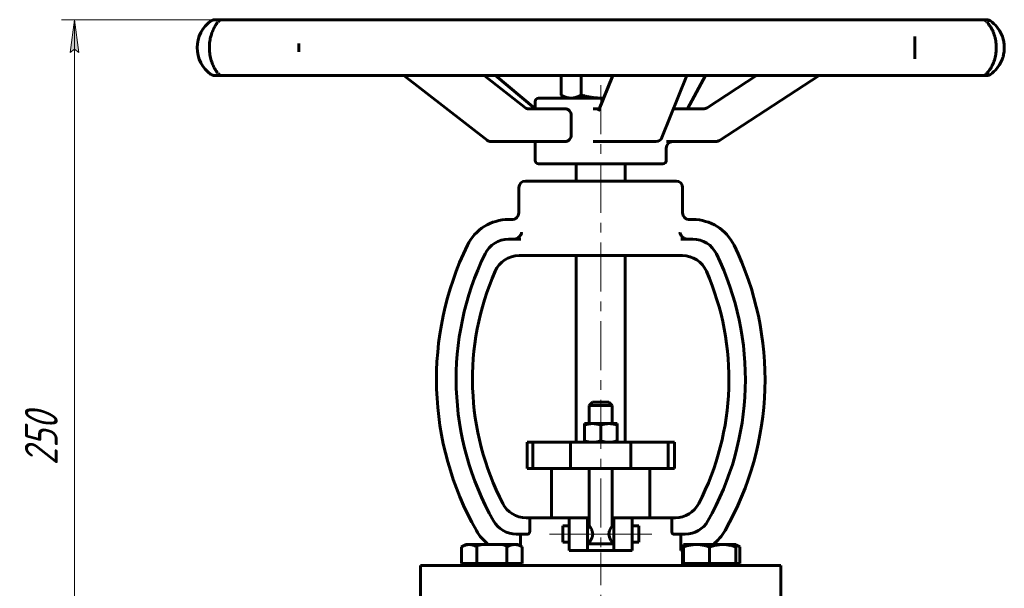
# Model space of a CAD drawing. Header units: millimetres. Extents: x 0 to 594, y 0 to 420.
# Tile 4 of 7: x 105 to 255, y 236 to 323. Entities that reach past the tile are written whole.
import ezdxf

# ---------------------------------------------------------------- set-up
doc = ezdxf.new("R2010")
doc.units = ezdxf.units.MM
for name, pattern in [('K5LT-1', [0]), ('K5LT_AXLED', [12, 7.5, -1.5, 1.5, -1.5]), ('K5LT_BASIC', [0]), ('K5LT_THIN', [0])]:
    doc.linetypes.add(name, pattern=pattern)
doc.layers.add('Системный слой', color=7, linetype='Continuous')
doc.layers.add('Системный слой (1)', color=7, linetype='Continuous', true_color=0x6c6c6c)
doc.styles.add('KDIMTEXTSTYLE', font='txt', dxfattribs={"width": 0.96, "oblique": 15, "height": 5})
doc.styles.add('KTEXTSTYLE', font='txt', dxfattribs={"width": 0.96, "height": 5})
doc.dimstyles.new('KDIMSTYLE (0.50)', dxfattribs={"dimtxt": 5, "dimasz": 1, "dimexe": 2, "dimexo": 0, "dimgap": 1, "dimtad": 1, "dimlfac": 2, "dimtxsty": 'KDIMTEXTSTYLE', "dimsah": 1, "dimcen": 0, "dimdle": 1, "dimadec": 0, "dimazin": 0, "dimtfac": 0.667, "dimtmove": 0, "dimatfit": 3, "dimfxl": 1, "dimtvp": 1, "dimtolj": 1, "dimtzin": 0, "dimarcsym": 0})

# ---------------------------------------------------------------- blocks, each defined once
blk = doc.blocks.new('U0')
at = {"layer": 'Системный слой (1)', "color": 143, "linetype": 'K5LT_BASIC', "lineweight": 60, "true_color": 0x33acca}
for p, q in [((214.37, 242.97), (214.16, 243.04)), ((214.58, 242.88), (214.37, 242.97)), ((214.78, 242.77), (214.58, 242.88))]:
    blk.add_line(p, q, dxfattribs=at)
blk = doc.blocks.new('U1')
at = {"layer": 'Системный слой (1)', "color": 143, "linetype": 'K5LT_BASIC', "lineweight": 60, "true_color": 0x33acca}
for p, q in [((191.55, 247.21), (191.8, 247.21)), ((195.3, 247.21), (195.55, 247.21))]:
    blk.add_line(p, q, dxfattribs=at)
blk = doc.blocks.new('U2')
at = {"layer": 'Системный слой (1)', "color": 143, "linetype": 'K5LT_BASIC', "lineweight": 60, "true_color": 0x33acca}
for p, q in [((195.3, 245.96), (195.3, 254.71)), ((195.3, 243.21), (195.3, 243.46))]:
    blk.add_line(p, q, dxfattribs=at)
blk = doc.blocks.new('U3')
at = {"layer": 'Системный слой (1)', "color": 143, "linetype": 'K5LT_BASIC', "lineweight": 60, "true_color": 0x33acca}
for p, q in [((191.8, 245.96), (191.8, 254.71)), ((191.8, 243.21), (191.8, 243.46))]:
    blk.add_line(p, q, dxfattribs=at)
blk = doc.blocks.new('U4')
at = {"layer": 'Системный слой (1)', "color": 143, "linetype": 'K5LT_BASIC', "lineweight": 60, "true_color": 0x33acca}
for p, q in [((194.77, 244.71), (194.89, 245.26)), ((194.89, 245.26), (195.14, 245.74)), ((195.14, 245.74), (195.29, 245.96)), ((195.29, 245.96), (195.3, 245.96)), ((194.86, 244.23), (194.77, 244.71)), ((195.11, 243.73), (194.86, 244.23)), ((195.29, 243.48), (195.11, 243.73)), ((195.3, 243.46), (195.29, 243.48))]:
    blk.add_line(p, q, dxfattribs=at)
blk = doc.blocks.new('U5')
at = {"layer": 'Системный слой (1)', "color": 143, "linetype": 'K5LT_BASIC', "lineweight": 60, "true_color": 0x33acca}
for p, q in [((199.35, 244.71), (199.35, 245.96)), ((199.35, 243.46), (199.35, 244.71))]:
    blk.add_line(p, q, dxfattribs=at)
blk = doc.blocks.new('U6')
at = {"layer": 'Системный слой (1)', "color": 143, "linetype": 'K5LT_BASIC', "lineweight": 60, "true_color": 0x33acca}
for p, q in [((187.74, 245.96), (187.74, 244.71)), ((187.74, 244.71), (187.74, 243.46))]:
    blk.add_line(p, q, dxfattribs=at)
blk = doc.blocks.new('U7')
at = {"layer": 'Системный слой (1)', "color": 143, "linetype": 'K5LT_BASIC', "lineweight": 60, "true_color": 0x33acca}
for p, q in [((193.59, 311.21), (193.73, 311.21)), ((193.73, 311.21), (193.86, 311.22)), ((193.86, 311.22), (194, 311.22))]:
    blk.add_line(p, q, dxfattribs=at)
blk = doc.blocks.new('U8')
at = {"layer": 'Системный слой (1)', "color": 143, "linetype": 'K5LT_BASIC', "lineweight": 60, "true_color": 0x33acca}
for p, q in [((184.05, 301.21), (196.04, 301.21)), ((196.04, 301.21), (203.05, 301.21))]:
    blk.add_line(p, q, dxfattribs=at)
blk = doc.blocks.new('U9')
at = {"layer": 'Системный слой (1)', "color": 143, "linetype": 'K5LT_BASIC', "lineweight": 60, "true_color": 0x33acca}
for start, end in [(23.7464, 54.6331), (305.3669, 336.2554)]:
    blk.add_arc((250.13, 318.91), 5, start, end, dxfattribs=at)
blk = doc.blocks.new('U10')
at = {"layer": 'Системный слой (1)', "color": 143, "linetype": 'K5LT_BASIC', "lineweight": 60, "true_color": 0x33acca}
for p, q in [((183.44, 309.68), (183.48, 309.65)), ((183.48, 309.65), (183.52, 309.63)), ((183.52, 309.63), (183.55, 309.61))]:
    blk.add_line(p, q, dxfattribs=at)
blk = doc.blocks.new('U11')
at = {"layer": 'Системный слой (1)', "color": 143, "linetype": 'K5LT_BASIC', "lineweight": 60, "true_color": 0x33acca}
for p, q in [((183.55, 309.59), (183.55, 310.71)), ((183.55, 301.71), (183.55, 304.59))]:
    blk.add_line(p, q, dxfattribs=at)
blk = doc.blocks.new('D1')
at = {"layer": 'Системный слой (1)'}
for points in [[(113.92, 318.17), (113.26, 323.17), (112.6, 318.17), (113.26, 318.67)], [(113.26, 198.17), (113.92, 203.17), (113.26, 202.67), (112.6, 203.17)]]:
    blk.add_hatch(color=7, dxfattribs=at).paths.add_polyline_path(points)
at = {"layer": 'Системный слой (1)', "color": 7, "linetype": 'K5LT_THIN', "lineweight": 18, "true_color": 0xffffff}
for p, q in [((148.02, 323.17), (111.26, 323.17)), ((112.6, 318.17), (113.26, 323.17)), ((113.26, 323.17), (113.92, 318.17)), ((113.26, 323.17), (113.26, 198.17)), ((113.26, 318.67), (112.6, 318.17)), ((113.92, 318.17), (113.26, 318.67)), ((113.26, 198.17), (112.6, 203.17)), ((112.6, 203.17), (113.26, 202.67)), ((113.26, 202.67), (113.92, 203.17)), ((113.92, 203.17), (113.26, 198.17)), ((143.55, 198.17), (111.26, 198.17))]:
    blk.add_line(p, q, dxfattribs=at)
blk.add_wipeout([(112.26, 255.2), (104.88, 255.2), (104.88, 265.71), (112.26, 265.71)]).dxf.layer = 'Системный слой (1)'
at = {"layer": 'Системный слой (1)', "color": 7, "insert": (105.67, 255.2), "char_height": 5, "attachment_point": 1, "rotation": 90, "style": 'KTEXTSTYLE'}
blk.add_mtext('\\fArial|b0|c204|p34;\\H5.0;\\W1.000;\\Q15;\\fGOST Type AU|b0|i0|c204|p34;\\Q15;\\W0.960;250', dxfattribs=at)
blk = doc.blocks.new('KDIMARROW_01')
at = {"layer": 'Системный слой'}
blk.add_hatch(color=0, dxfattribs=at).paths.add_polyline_path([(-5, -0.66), (0, 0), (-5, 0.66), (-4.5, 0)])
at = {"layer": 'Системный слой', "color": 0, "linetype": 'K5LT_THIN', "lineweight": 18}
for p, q in [((-4.5, 0), (-5, 0.66)), ((-5, 0.66), (0, 0)), ((0, 0), (-5, -0.66)), ((-5, -0.66), (-4.5, 0))]:
    blk.add_line(p, q, dxfattribs=at)
at = {"layer": 'Системный слой (1)', "color": 0, "linetype": 'K5LT_THIN', "lineweight": 18}
blk.add_line((193.55, 198.17), (193.05, 198.17), dxfattribs=at)

msp = doc.modelspace()

# ---------------------------------------------------------------- linework, layer by layer
at = {"layer": 'Системный слой (1)', "color": 143, "linetype": 'K5LT_BASIC', "lineweight": 60, "true_color": 0x33acca}
for p, q in [((134.8574, 323.1733), (134.6445, 323.1733)), ((136.062, 323.1733), (134.8574, 323.1733)), ((143.9056, 323.1733), (135.8656, 323.1733)), ((148.0175, 323.1733), (143.9056, 323.1733)), ((164.3258, 323.1733), (148.0175, 323.1733)), ((170.5994, 323.1733), (164.3258, 323.1733)), ((191.44, 323.1733), (170.5994, 323.1733)), ((198.4381, 323.1733), (191.44, 323.1733)), ((219.0366, 323.1733), (198.4381, 323.1733)), ((225.1561, 323.1733), (219.0366, 323.1733)), ((240.7936, 323.1733), (225.1561, 323.1733)), ((244.6326, 323.1733), (240.7936, 323.1733)), ((251.7268, 323.1733), (244.6326, 323.1733)), ((252.4057, 323.1733), (251.7268, 323.1733)), ((252.4475, 323.1733), (252.4057, 323.1733)), ((241.4831, 320.5551), (241.4831, 320.6013)), ((241.4833, 317.221), (241.4834, 317.264)), ((134.6445, 314.6496), (134.8574, 314.6496)), ((134.8574, 314.6496), (136.062, 314.6496)), ((135.8656, 314.6496), (143.9056, 314.6496)), ((143.9056, 314.6496), (148.0175, 314.6496)), ((148.0175, 314.6496), (164.3258, 314.6496)), ((176.1909, 304.7976), (163.5134, 314.6496)), ((164.3258, 314.6496), (170.5994, 314.6496)), ((170.5994, 314.6496), (191.44, 314.6496)), ((182.1274, 309.7001), (175.7584, 314.6496)), ((183.445, 309.6783), (177.4865, 314.6496)), ((187.484, 314.6496), (187.484, 311.6819)), ((190.56, 314.6496), (190.56, 311.6819)), ((191.44, 314.6496), (198.4381, 314.6496)), ((193.2163, 309.2845), (195.3801, 314.6496)), ((198.4381, 314.6496), (219.0366, 314.6496)), ((202.8941, 305.2132), (206.6999, 314.6496)), ((206.7832, 309.5872), (209.5473, 314.6496)), ((209.783, 309.7485), (217.3113, 314.6496)), ((211.6563, 304.7491), (226.864, 314.6496)), ((219.0366, 314.6496), (225.1561, 314.6496)), ((225.1561, 314.6496), (240.7936, 314.6496)), ((240.7936, 314.6496), (244.6326, 314.6496)), ((244.6326, 314.6496), (251.7268, 314.6496)), ((251.4228, 314.6496), (252.4057, 314.6496)), ((252.4057, 314.6496), (252.4475, 314.6496)), ((193.9941, 311.213), (184.046, 311.213)), ((188.296, 311.213), (187.5129, 311.6651)), ((182.4261, 309.5872), (182.426, 309.5872)), ((188.0677, 309.5872), (182.4261, 309.5872)), ((193.3384, 309.5872), (192.3733, 309.5872)), ((209.2396, 309.5872), (204.6582, 309.5872)), ((209.2396, 309.5872), (209.2396, 309.5872)), ((189.0378, 308.5872), (189.0378, 305.5872)), ((176.8045, 304.5872), (181.1855, 304.5872)), ((181.1855, 304.5872), (188.0677, 304.5872)), ((192.3733, 304.5872), (194.2466, 304.5872)), ((194.2466, 304.5872), (201.9666, 304.5872)), ((203.546, 301.713), (203.546, 303.5872)), ((203.5856, 304.5872), (210.7205, 304.5872)), ((210.7205, 304.5872), (211.1108, 304.5872)), ((189.796, 298.5689), (189.796, 301.213)), ((197.296, 298.5689), (197.296, 301.213)), ((181.046, 293.6939), (181.046, 297.5689)), ((205.046, 298.5689), (182.046, 298.5689)), ((206.046, 293.6939), (206.046, 297.5689)), ((180.195, 292.6939), (179.4856, 292.6939)), ((207.6063, 292.6939), (206.897, 292.6939)), ((181.3318, 289.6939), (179.4856, 289.6939)), ((207.6063, 289.6939), (205.7602, 289.6939)), ((181.0846, 287.1939), (182.4769, 287.1939)), ((182.4769, 287.1939), (184.6192, 287.1939)), ((184.6192, 287.1939), (202.4728, 287.1939)), ((189.796, 258.713), (189.796, 287.1939)), ((197.296, 258.713), (197.296, 287.1939)), ((202.4728, 287.1939), (204.6151, 287.1939)), ((204.6151, 287.1939), (206.0074, 287.1939)), ((192.296, 264.838), (191.796, 264.338)), ((194.796, 264.838), (192.296, 264.838)), ((194.796, 264.838), (195.296, 264.338)), ((191.796, 261.563), (191.796, 264.338)), ((191.796, 264.338), (195.296, 264.338)), ((195.296, 261.563), (195.296, 264.338)), ((191.046, 261.3397), (191.046, 261.563)), ((191.046, 261.563), (192.296, 261.563)), ((192.296, 261.563), (194.796, 261.563)), ((194.796, 261.563), (196.046, 261.563)), ((196.046, 261.563), (196.046, 261.3397)), ((191.046, 261.3397), (191.046, 258.9363)), ((193.546, 261.3397), (193.546, 258.9363)), ((196.046, 261.3397), (196.046, 258.9363)), ((182.296, 254.713), (182.296, 258.713)), ((182.296, 258.713), (183.1876, 258.713)), ((183.1876, 258.713), (188.9423, 258.713)), ((183.1876, 254.713), (183.1876, 258.713)), ((188.9423, 258.713), (198.1184, 258.713)), ((188.9423, 254.713), (188.9423, 258.713)), ((191.046, 258.713), (191.046, 258.9363)), ((196.046, 258.9363), (196.046, 258.713)), ((198.1184, 254.713), (198.1184, 258.713)), ((198.1184, 258.713), (203.8339, 258.713)), ((203.8339, 254.713), (203.8339, 258.713)), ((203.8339, 258.713), (204.796, 258.713)), ((204.796, 254.713), (204.796, 258.713)), ((182.296, 254.713), (183.1876, 254.713)), ((183.1876, 254.713), (188.9423, 254.713)), ((186.046, 247.213), (186.046, 254.713)), ((188.9423, 254.713), (198.1184, 254.713)), ((198.1184, 254.713), (203.8339, 254.713)), ((201.046, 247.213), (201.046, 254.713)), ((203.8339, 254.713), (204.796, 254.713)), ((182.7207, 247.213), (182.1453, 247.213)), ((182.7207, 247.213), (182.7207, 245.213)), ((182.7207, 247.213), (188.7377, 247.213)), ((188.7377, 247.213), (188.7377, 242.213)), ((188.7377, 247.213), (191.546, 247.213)), ((191.546, 242.213), (191.546, 247.213)), ((195.546, 247.213), (198.3543, 247.213)), ((195.546, 247.213), (195.546, 242.213)), ((198.3543, 247.213), (204.3713, 247.213)), ((198.3543, 247.213), (198.3543, 242.213)), ((204.3713, 245.213), (204.3713, 247.213)), ((204.9467, 247.213), (204.3713, 247.213)), ((188.7377, 245.963), (187.7377, 245.963)), ((191.796, 245.963), (191.546, 245.963)), ((195.546, 245.963), (195.296, 245.963)), ((199.3543, 245.963), (198.3543, 245.963)), ((180.6582, 244.713), (182.447, 244.713)), ((181.2985, 244.713), (181.2985, 242.91)), ((188.7377, 243.463), (187.7377, 243.463)), ((191.796, 243.463), (191.546, 243.463)), ((195.546, 243.463), (195.296, 243.463)), ((199.3543, 243.463), (198.3543, 243.463)), ((204.645, 244.713), (206.4338, 244.713)), ((205.7934, 242.213), (205.7934, 244.713)), ((172.3102, 242.7661), (172.929, 243.1233)), ((172.3102, 240.2233), (172.3102, 242.7661)), ((173.4649, 243.1233), (172.929, 243.1233)), ((176.929, 243.1233), (173.4649, 243.1233)), ((174.6196, 240.2233), (174.6196, 242.7661)), ((180.3931, 243.1233), (176.929, 243.1233)), ((179.2384, 240.2233), (179.2384, 242.7661)), ((180.929, 243.1233), (180.3931, 243.1233)), ((181.5478, 242.7661), (180.929, 243.1233)), ((181.5478, 240.2233), (181.5478, 242.7661)), ((191.546, 242.213), (188.7377, 242.213)), ((191.546, 243.213), (195.546, 243.213)), ((191.546, 242.213), (195.546, 242.213)), ((198.3543, 242.213), (195.546, 242.213)), ((206.163, 242.213), (205.7934, 242.213)), ((206.046, 239.9233), (206.046, 242.213)), ((206.163, 242.7661), (206.163, 243.1233)), ((208.163, 243.1233), (206.163, 243.1233)), ((206.163, 240.2233), (206.163, 242.7661)), ((212.163, 243.1233), (208.163, 243.1233)), ((210.163, 240.2233), (210.163, 242.7661)), ((214.163, 243.1233), (212.163, 243.1233)), ((214.7818, 242.7661), (214.163, 243.1233)), ((214.163, 243.1233), (214.163, 242.7661)), ((214.163, 240.2233), (214.163, 242.7661)), ((214.7818, 240.2233), (214.7818, 242.7661)), ((166.046, 239.9233), (221.046, 239.9233)), ((166.046, 235.1733), (166.046, 239.9233)), ((173.4649, 240.2233), (172.3102, 240.2233)), ((172.929, 239.9233), (172.929, 240.2233)), ((174.6196, 240.2233), (173.4649, 240.2233)), ((176.929, 240.2233), (174.6196, 240.2233)), ((179.2384, 240.2233), (176.929, 240.2233)), ((180.3931, 240.2233), (179.2384, 240.2233)), ((181.5478, 240.2233), (180.3931, 240.2233)), ((180.929, 239.9233), (180.929, 240.2233)), ((181.046, 239.9233), (181.046, 240.2233)), ((206.163, 240.2233), (206.046, 240.2233)), ((208.163, 240.2233), (206.163, 240.2233)), ((206.163, 239.9233), (206.163, 240.2233)), ((210.163, 240.2233), (208.163, 240.2233)), ((212.163, 240.2233), (210.163, 240.2233)), ((214.163, 240.2233), (212.163, 240.2233)), ((214.7818, 240.2233), (214.163, 240.2233)), ((214.163, 239.9233), (214.163, 240.2233)), ((221.046, 235.1733), (221.046, 239.9233))]:
    msp.add_line(p, q, dxfattribs=at)
at = {"layer": 'Системный слой (1)', "color": 30, "linetype": 'K5LT_AXLED', "lineweight": 18, "true_color": 0xff8000}
for p, q in [((193.546, 313.213), (193.546, 237.713)), ((190.7377, 244.713), (185.7377, 244.713)), ((194.3212, 244.713), (189.546, 244.713)), ((197.546, 244.713), (192.7707, 244.713)), ((201.3543, 244.713), (196.3543, 244.713)), ((193.546, 191.9233), (193.546, 241.9233))]:
    msp.add_line(p, q, dxfattribs=at)
at = {"layer": 'Системный слой (1)', "color": 143, "linetype": 'K5LT_BASIC', "lineweight": 60, "true_color": 0x33acca}
for centre, radius, start, end in [((134.6445, 322.1733), 1, 90, 125.366936), ((135.8656, 322.1733), 1, 90, 136.132846), ((251.7268, 322.1733), 1, 47.190699, 90), ((252.4475, 322.1733), 1, 54.633065, 90), ((136.9597, 318.9115), 5, 125.366935, 234.633065), ((134.6445, 315.6496), 1, 234.633065, 270), ((135.8656, 315.6496), 1, 223.866973, 270), ((251.7268, 315.6496), 1, 270, 312.8093), ((252.4475, 315.6496), 1, 270, 305.366935), ((184.046, 310.713), 0.5, 90, 180), ((201.9666, 305.5872), 1, 270, 338.045795), ((176.8045, 305.5872), 1, 232.141829, 270), ((204.546, 303.5872), 1, 90, 180), ((211.1108, 305.5872), 1, 270, 303.036401), ((184.046, 301.713), 0.5, 180, 270), ((203.046, 301.713), 0.5, 270, 0), ((182.046, 297.5689), 1, 90, 180), ((205.046, 297.5689), 1, 0, 90), ((180.046, 293.6939), 1, 270, 0), ((207.046, 293.6939), 1, 180, 270), ((179.4856, 285.6939), 7, 90, 154.031247), ((207.6063, 285.6939), 7, 25.968753, 90), ((215.1646, 268.3162), 46.686, 154.031247, 209.601006), ((179.4856, 285.6939), 4, 90, 154.031247), ((207.6063, 285.6939), 4, 25.968753, 90), ((171.9274, 268.3162), 46.686, 330.398994, 25.968753), ((215.1646, 268.3162), 43.686, 154.031247, 209.601006), ((181.0846, 283.1939), 4, 90, 156.416206), ((206.0074, 283.1939), 4, 23.583794, 90), ((171.9274, 268.3162), 43.686, 330.398994, 25.968753), ((215.1646, 268.3162), 41.186, 156.416206, 207.38298), ((171.9274, 268.3162), 41.186, 332.61702, 23.583794), ((182.1453, 251.213), 4, 207.38298, 270), ((204.9467, 251.213), 4, 270, 332.61702), ((180.6582, 248.713), 4, 209.601006, 270), ((206.4338, 248.713), 4, 270, 330.398994), ((180.6582, 248.713), 7, 209.601006, 232.989558), ((206.4338, 248.713), 7, 307.010442, 330.398994)]:
    msp.add_arc(centre, radius, start, end, dxfattribs=at)
for centre, major_axis, ratio, start_param, end_param in [((244.6326, 322.1733), (0, 1), 0.60737564, 6.28288519, 6.28318531), ((244.6326, 322.1733), (0, 1), 0.86732163, 6.28270738, 6.28318531), ((252.4057, 322.1733), (0, 1), 0.90698737, 6.28310466, 6.28318531), ((252.4057, 322.1733), (0, 1), 0.99929025, 6.28006551, 6.28318531), ((252.4057, 322.1733), (0, 1), 0.90698737, 6.28289933, 6.28310466), ((201.9666, 305.5872), (0.9274, -0.374), 0.80900642, 0, 0.00015689), ((176.8045, 305.5872), (-0.6136, -0.7896), 0.45909526, 6.28313328, 6.28318531), ((211.1108, 305.5872), (-0.5456, 0.8381), 0.04089821, 3.1415699, 3.14159265)]:
    msp.add_ellipse(centre, major_axis=major_axis, ratio=ratio, start_param=start_param, end_param=end_param, dxfattribs=at)
for points, knots in [([(135.0515, 315.0728), (135.049, 315.0763), (135.0466, 315.0799), (135.0415, 315.0871), (135.0389, 315.0908), (135.0311, 315.102), (135.0257, 315.1097), (135.009, 315.1336), (134.9974, 315.1503), (134.9607, 315.2035), (134.9344, 315.2419), (134.86, 315.3538), (134.8096, 315.4322), (134.7361, 315.553), (134.7146, 315.5892), (134.6487, 315.7022), (134.6038, 315.7827), (134.4974, 315.9847), (134.436, 316.11), (134.3341, 316.3396), (134.2929, 316.4388), (134.2047, 316.6688), (134.1585, 316.8016), (134.0722, 317.0793), (134.0321, 317.2245), (133.9612, 317.5217), (133.9303, 317.6733), (133.8807, 317.9731), (133.8615, 318.121), (133.8336, 318.4187), (133.8248, 318.5677), (133.8165, 318.8749), (133.8175, 319.0327), (133.8302, 319.3463), (133.8418, 319.5023), (133.8752, 319.8037), (133.8965, 319.9486), (133.9488, 320.2378), (133.98, 320.3818), (134.0515, 320.6683), (134.092, 320.8096), (134.1796, 321.0828), (134.2268, 321.2143), (134.3252, 321.4637), (134.3764, 321.5817), (134.4856, 321.8147), (134.5436, 321.9281), (134.6615, 322.1443), (134.721, 322.2457), (134.8359, 322.4323), (134.8917, 322.5175), (134.964, 322.6243), (134.9854, 322.6553), (135.0197, 322.7047), (135.0335, 322.7245), (135.048, 322.7452), (135.0498, 322.7477), (135.0515, 322.7502)], [0, 0, 0, 0, 0.08879101, 0.08879101, 0.17758202, 0.17758202, 0.35516405, 0.35516405, 0.71032809, 0.71032809, 1.42065618, 1.42065618, 2.61123694, 2.61123694, 3.09335506, 3.09335506, 4.05759129, 4.05759129, 5.34507832, 5.34507832, 6.24985114, 6.24985114, 7.3488125, 7.3488125, 8.45923616, 8.45923616, 9.54452772, 9.54452772, 10.56175178, 10.56175178, 11.56707911, 11.56707911, 12.61961212, 12.61961212, 13.67149318, 13.67149318, 14.67506769, 14.67506769, 15.71883719, 15.71883719, 16.81389544, 16.81389544, 17.92006956, 17.92006956, 19.0231123, 19.0231123, 20.23508134, 20.23508134, 21.53794048, 21.53794048, 22.88438987, 22.88438987, 23.48864924, 23.48864924, 23.93773356, 23.93773356, 23.9997501, 23.9997501, 23.9997501, 23.9997501]), ([(252.4753, 322.8343), (252.5172, 322.7861), (252.5632, 322.7321), (252.685, 322.5822), (252.7635, 322.4801), (252.9156, 322.2638), (252.9892, 322.1523), (253.1337, 321.9131), (253.2044, 321.7865), (253.336, 321.5254), (253.3973, 321.392), (253.5082, 321.1218), (253.5585, 320.986), (253.652, 320.7012), (253.695, 320.5527), (253.7701, 320.25), (253.8025, 320.0958), (253.8537, 319.7907), (253.8731, 319.6409), (253.9008, 319.3367), (253.9092, 319.1822), (253.915, 318.8672), (253.9121, 318.7077), (253.8946, 318.392), (253.8801, 318.2357), (253.8401, 317.935), (253.8152, 317.7908), (253.7549, 317.5019), (253.719, 317.3576), (253.637, 317.0701), (253.5906, 316.9281), (253.4902, 316.6535), (253.4362, 316.5216), (253.3226, 316.2696), (253.263, 316.1497), (253.1361, 315.9139), (253.0687, 315.7996), (252.9308, 315.5814), (252.8608, 315.4791), (252.7216, 315.2878), (252.6521, 315.1993), (252.5483, 315.0734), (252.5104, 315.029), (252.4758, 314.9892), (252.4755, 314.9889), (252.4753, 314.9886)], [0, 0, 0, 0, 1.10199366, 1.10199366, 2.71092596, 2.71092596, 4.12613545, 4.12613545, 5.47164381, 5.47164381, 6.71048716, 6.71048716, 7.84390136, 7.84390136, 8.99275934, 8.99275934, 10.12047977, 10.12047977, 11.17352242, 11.17352242, 12.23492578, 12.23492578, 13.32865145, 13.32865145, 14.41344091, 14.41344091, 15.44389852, 15.44389852, 16.52557008, 16.52557008, 17.66688785, 17.66688785, 18.82069627, 18.82069627, 19.98824245, 19.98824245, 21.26407586, 21.26407586, 22.63021119, 22.63021119, 24.078526, 24.078526, 24.99357926, 24.99357926, 24.9997433, 24.9997433, 24.9997433, 24.9997433]), ([(241.4831, 320.5551), (241.4834, 320.4472), (241.4845, 320.3331), (241.4865, 320.1741), (241.4871, 320.1336), (241.4894, 319.9711), (241.4914, 319.8454), (241.4946, 319.5933), (241.496, 319.4666), (241.4978, 319.2084), (241.4983, 319.0769), (241.4985, 318.8098), (241.4982, 318.6737), (241.4968, 318.4225), (241.4958, 318.3067), (241.4931, 318.0697), (241.4913, 317.9486), (241.4884, 317.7566), (241.4874, 317.6834), (241.4857, 317.5584), (241.4851, 317.5058), (241.4845, 317.442), (241.4843, 317.43), (241.4842, 317.4116), (241.4841, 317.4053), (241.484, 317.393), (241.484, 317.3869), (241.4839, 317.3688), (241.4838, 317.3567), (241.4835, 317.3175), (241.4834, 317.2905), (241.4834, 317.264)], [0, 0, 0, 0, 2.75630113, 2.75630113, 3.67723028, 3.67723028, 6.42298922, 6.42298922, 9.05624021, 9.05624021, 11.75127116, 11.75127116, 14.51307263, 14.51307263, 16.91892974, 16.91892974, 19.52636837, 19.52636837, 21.18485979, 21.18485979, 22.42757422, 22.42757422, 22.72076086, 22.72076086, 22.8743544, 22.8743544, 23.02322098, 23.02322098, 23.32095412, 23.32095412, 24, 24, 24, 24]), ([(254.7082, 316.8985), (254.739, 316.9687), (254.7686, 317.0406), (254.8352, 317.2139), (254.8711, 317.3166), (254.9153, 317.4578), (254.9262, 317.4942), (254.974, 317.6599), (255.0065, 317.7923), (255.0417, 317.9677), (255.0493, 318.0083), (255.0798, 318.1842), (255.0977, 318.3216), (255.1204, 318.5781), (255.1267, 318.6968), (255.1318, 318.9608), (255.1285, 319.1065), (255.11, 319.3923), (255.095, 319.5326), (255.069, 319.7056), (255.0518, 319.8123), (255.031, 319.9176), (254.9845, 320.1282), (254.9478, 320.2652), (254.8623, 320.5384), (254.8131, 320.6741), (254.7431, 320.8453), (254.7261, 320.8853), (254.7087, 320.9248)], [-7.11456465, -7.11456465, -7.11456465, -7.11456465, -7.073512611, -7.073512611, -7.017470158, -7.017470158, -6.998262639, -6.998262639, -6.930522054, -6.930522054, -6.910233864, -6.910233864, -6.843186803, -6.843186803, -6.786123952, -6.786123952, -6.716351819, -6.716351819, -6.648288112, -6.648288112, -6.631167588, -6.595548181, -6.595548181, -6.524612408, -6.524612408, -6.450045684, -6.450045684, -6.426946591, -6.426946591, -6.426946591, -6.426946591]), ([(254.9311, 317.5113), (254.9443, 317.5565), (254.957, 317.6021), (254.9891, 317.7246), (255.0074, 317.8021), (255.0561, 318.0331), (255.0811, 318.189), (255.1163, 318.5058), (255.1265, 318.6666), (255.132, 318.9933), (255.1269, 319.1598), (255.1136, 319.3272), (255.1135, 319.3294), (255.1125, 319.3417), (255.1117, 319.3518), (255.1088, 319.3834), (255.1069, 319.4049), (255.102, 319.4542), (255.099, 319.4819), (255.0929, 319.5338), (255.0899, 319.558), (255.0839, 319.6034), (255.081, 319.6246), (255.0752, 319.6644), (255.0724, 319.683), (255.067, 319.7178), (255.0643, 319.7341), (255.0592, 319.7646), (255.0567, 319.7788), (255.0517, 319.8073), (255.0491, 319.8215), (255.0439, 319.8493), (255.0413, 319.8628), (255.036, 319.89), (255.0333, 319.9035), (255.025, 319.944), (255.0193, 319.9708), (255.0034, 320.0422), (254.9928, 320.0866), (254.9817, 320.1308)], [0, 0, 0, 0, 1.29082208, 1.29082208, 3.44219222, 3.44219222, 7.64039052, 7.64039052, 11.89422011, 11.89422011, 16.29358855, 16.29358855, 16.3527839, 16.3527839, 16.62109671, 16.62109671, 17.1964448, 17.1964448, 17.93744808, 17.93744808, 18.58828523, 18.58828523, 19.15992776, 19.15992776, 19.66201217, 19.66201217, 20.10300237, 20.10300237, 20.49033238, 20.49033238, 20.87766239, 20.87766239, 21.24918389, 21.24918389, 21.62070538, 21.62070538, 22.36080016, 22.36080016, 23.59635116, 23.59635116, 23.59635116, 23.59635116]), ([(147.4597, 318.4905), (147.4598, 318.5462), (147.4598, 318.6022), (147.4598, 318.7145), (147.4598, 318.7708), (147.4598, 318.8304), (147.4598, 318.8336), (147.4597, 318.8506), (147.4597, 318.8644), (147.4597, 318.8858), (147.4597, 318.8934), (147.4597, 318.9052), (147.4597, 318.9094), (147.4597, 318.9159), (147.4597, 318.9182), (147.4597, 318.9228), (147.4597, 318.9252), (147.4597, 318.9294), (147.4597, 318.9312), (147.4597, 318.9367), (147.4597, 318.9402), (147.4597, 318.9507), (147.4597, 318.9576), (147.4597, 318.9783), (147.4597, 318.992), (147.4597, 319.0331), (147.4597, 319.0604), (147.4596, 319.1698), (147.4596, 319.2517), (147.4595, 319.3329)], [0, 0, 0, 0, 4.2, 4.2, 8.4, 8.4, 8.64145335, 8.64145335, 9.6673237, 9.6673237, 10.23391931, 10.23391931, 10.54685415, 10.54685415, 10.71969032, 10.71969032, 10.89252649, 10.89252649, 11.03244143, 11.03244143, 11.29581068, 11.29581068, 11.8143189, 11.8143189, 12.83487474, 12.83487474, 14.87598642, 14.87598642, 21, 21, 21, 21]), ([(182.1274, 309.7001), (182.1464, 309.6854), (182.1653, 309.6723), (182.1946, 309.6543), (182.2051, 309.6482), (182.2256, 309.6374), (182.2355, 309.6325), (182.2557, 309.6233), (182.266, 309.6191), (182.2927, 309.609), (182.3089, 309.604), (182.3405, 309.596), (182.356, 309.593), (182.3897, 309.5884), (182.4078, 309.5884), (182.4261, 309.5872), (182.4261, 309.5872), (182.4261, 309.5872)], [0, 0, 0, 0, 2.75908129, 2.75908129, 4.34796102, 4.34796102, 5.87444391, 5.87444391, 7.5025555, 7.5025555, 10.16230813, 10.16230813, 12.79994068, 12.79994068, 15.99920769, 15.99920769, 16, 16, 16, 16]), ([(188.0677, 309.5872), (188.1852, 309.5872), (188.3128, 309.561), (188.5532, 309.4543), (188.6659, 309.3738), (188.8377, 309.1936), (188.9116, 309.0854), (189.0118, 308.845), (189.0378, 308.7127), (189.0378, 308.5872)], [-0.319207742, -0.319207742, -0.319207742, -0.319207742, -0.234917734, -0.234917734, -0.150627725, -0.150627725, -0.075313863, -0.075313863, 0, 0, 0, 0]), ([(209.783, 309.7485), (209.7821, 309.748), (209.7812, 309.7474), (209.7789, 309.7459), (209.7774, 309.745), (209.7733, 309.7423), (209.7706, 309.7407), (209.763, 309.7359), (209.7579, 309.7328), (209.743, 309.7238), (209.7331, 309.7181), (209.7042, 309.702), (209.685, 309.6921), (209.6309, 309.6665), (209.5953, 309.6521), (209.5227, 309.6275), (209.4857, 309.6173), (209.4108, 309.6013), (209.3729, 309.5954), (209.3031, 309.5887), (209.2713, 309.5887), (209.2396, 309.5872), (209.2396, 309.5872), (209.2396, 309.5872)], [0, 0, 0, 0, 0.07620689, 0.07620689, 0.20321838, 0.20321838, 0.43183906, 0.43183906, 0.86367812, 0.86367812, 1.70195395, 1.70195395, 3.2768644, 3.2768644, 6.0768644, 6.0768644, 8.8768644, 8.8768644, 11.6768644, 11.6768644, 13.99958384, 13.99958384, 14, 14, 14, 14]), ([(193.2094, 309.2684), (193.2099, 309.2693), (193.2101, 309.2698), (193.211, 309.2717), (193.2113, 309.2725), (193.2122, 309.2746), (193.2127, 309.2757), (193.2141, 309.279), (193.2153, 309.282), (193.2163, 309.2845)], [0, 0, 0, 0, 0.2, 0.2, 0.4, 0.4, 0.6, 0.6, 1, 1, 1, 1]), ([(189.0378, 305.5872), (189.0378, 305.4617), (189.0118, 305.3294), (188.9116, 305.089), (188.8377, 304.9808), (188.6659, 304.8006), (188.5532, 304.7201), (188.3128, 304.6134), (188.1852, 304.5872), (188.0677, 304.5872)], [0, 0, 0, 0, 0.075313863, 0.075313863, 0.150627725, 0.150627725, 0.234917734, 0.234917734, 0.319207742, 0.319207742, 0.319207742, 0.319207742]), ([(180.5076, 289.7193), (180.5922, 289.7384), (180.6736, 289.7675), (180.8426, 289.8484), (180.9269, 289.9031), (181.1072, 290.0484), (181.1953, 290.1454), (181.3658, 290.3875), (181.4347, 290.5404), (181.4729, 290.6919), (181.4731, 290.6929), (181.4734, 290.6939)], [0, 0, 0, 0, 0.05207565, 0.05207565, 0.115131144, 0.115131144, 0.203571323, 0.203571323, 0.327767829, 0.327767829, 0.328600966, 0.328600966, 0.328600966, 0.328600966]), ([(205.6186, 290.6939), (205.6188, 290.6929), (205.6191, 290.6919), (205.6573, 290.5404), (205.7262, 290.3875), (205.8967, 290.1454), (205.9848, 290.0484), (206.165, 289.9031), (206.2493, 289.8484), (206.4184, 289.7675), (206.4997, 289.7384), (206.5844, 289.7193)], [-0.000840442, -0.000840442, -0.000840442, -0.000840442, 0, 0, 0.125285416, 0.125285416, 0.214501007, 0.214501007, 0.278109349, 0.278109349, 0.330641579, 0.330641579, 0.330641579, 0.330641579]), ([(182.7207, 245.213), (182.7207, 245.1832), (182.7178, 245.1277), (182.707, 245.0561), (182.6935, 244.9983), (182.6754, 244.9399), (182.6546, 244.8909), (182.633, 244.8508), (182.6142, 244.8213), (182.5921, 244.7923), (182.5624, 244.7611), (182.5268, 244.7343), (182.4859, 244.7167), (182.4599, 244.713), (182.447, 244.713)], [0, 0, 0, 0, 1.66653814, 3.01023249, 3.95623934, 5.0312675, 6.6296445, 7.42855166, 8.32661023, 9.29088556, 10.31811639, 11.95589915, 13.43898818, 15, 15, 15, 15]), ([(192.3212, 244.713), (192.3212, 244.7497), (192.3182, 244.8161), (192.3071, 244.9046), (192.2948, 244.9708), (192.2751, 245.0569), (192.2481, 245.1467), (192.2069, 245.2568), (192.1631, 245.3577), (192.1136, 245.4572), (192.0654, 245.5459), (192.0155, 245.6318), (191.9544, 245.7306), (191.8876, 245.8319), (191.8363, 245.9061), (191.8064, 245.9485), (191.797, 245.9616), (191.796, 245.963), (191.796, 245.963)], [0, 0, 0, 0, 1.02007771, 1.85070521, 2.49823581, 2.92594542, 4.37268795, 5.22253559, 6.45215203, 7.77705318, 8.82684578, 9.91154062, 11.38567645, 13.42325667, 15.53103472, 17.01004053, 18.5487959, 19, 19, 19, 19]), ([(204.645, 244.713), (204.6341, 244.713), (204.614, 244.7154), (204.5882, 244.7243), (204.5607, 244.7382), (204.5323, 244.7587), (204.5039, 244.7877), (204.4858, 244.8106), (204.4727, 244.8293), (204.4586, 244.8515), (204.4456, 244.8756), (204.4298, 244.9089), (204.4182, 244.9375), (204.4025, 244.9842), (204.3904, 245.0299), (204.3792, 245.0921), (204.3727, 245.1508), (204.3713, 245.1932), (204.3713, 245.213)], [0, 0, 0, 0, 1.66833775, 3.00078063, 3.75232688, 5.68414488, 7.16998643, 8.12947488, 8.64038579, 9.41326198, 10.65878796, 11.15652291, 12.61652016, 13.16936488, 14.94477885, 16.05221261, 17.60169592, 19, 19, 19, 19]), ([(191.796, 243.463), (191.796, 243.463), (191.8024, 243.4719), (191.8274, 243.5073), (191.8632, 243.5587), (191.9076, 243.6243), (191.9617, 243.7072), (192.0193, 243.8005), (192.0725, 243.8925), (192.1229, 243.987), (192.1614, 244.0661), (192.2007, 244.1547), (192.2359, 244.2439), (192.2636, 244.3308), (192.2852, 244.4109), (192.303, 244.4925), (192.3178, 244.6015), (192.3212, 244.6744), (192.3212, 244.713)], [0, 0, 0, 0, 1.6892872, 3.37862394, 4.58382164, 6.07939718, 7.71096052, 9.03743262, 10.41175824, 11.54679099, 12.65458713, 13.24233613, 14.57273353, 15.55158896, 15.91469135, 16.96909687, 17.92578742, 19, 19, 19, 19]), ([(173.4649, 243.1233), (173.3941, 243.1233), (173.2573, 243.1149), (173.0491, 243.0778), (172.8632, 243.0238), (172.6136, 242.9288), (172.4373, 242.8394), (172.3102, 242.7661)], [0, 0, 0, 0, 1.44740223, 2.79972062, 4.28007379, 5.29108611, 8, 8, 8, 8]), ([(174.6196, 242.7661), (174.5372, 242.8136), (174.3626, 242.9064), (174.1252, 243.0053), (173.9074, 243.0706), (173.7227, 243.1075), (173.5744, 243.1215), (173.4894, 243.1233), (173.4649, 243.1233)], [0, 0, 0, 0, 1.97363156, 4.15995945, 5.5817399, 7.04511177, 8.43464385, 9, 9, 9, 9]), ([(180.3931, 243.1233), (180.3223, 243.1233), (180.1855, 243.1149), (179.9773, 243.0778), (179.7914, 243.0238), (179.5418, 242.9288), (179.3655, 242.8394), (179.2384, 242.7661)], [0, 0, 0, 0, 1.44740223, 2.79972062, 4.28007379, 5.29108611, 8, 8, 8, 8]), ([(181.5478, 242.7661), (181.4654, 242.8136), (181.2908, 242.9064), (181.0534, 243.0053), (180.8356, 243.0706), (180.6509, 243.1075), (180.5026, 243.1215), (180.4176, 243.1233), (180.3931, 243.1233)], [0, 0, 0, 0, 1.97363156, 4.15995945, 5.5817399, 7.04511177, 8.43464385, 9, 9, 9, 9]), ([(208.163, 243.1233), (208.0404, 243.1233), (207.8034, 243.1149), (207.4428, 243.0778), (207.1208, 243.0238), (206.7168, 242.935), (206.4111, 242.8476), (206.1906, 242.7753), (206.163, 242.7661)], [0, 0, 0, 0, 1.62832751, 3.14968569, 4.81508301, 5.95247187, 8.61753361, 9, 9, 9, 9]), ([(210.163, 242.7661), (210.0204, 242.8136), (209.7952, 242.8827), (209.4897, 242.9613), (209.2231, 243.0197), (208.9295, 243.0706), (208.6095, 243.1075), (208.3526, 243.1215), (208.2055, 243.1233), (208.163, 243.1233)], [0, 0, 0, 0, 2.19292395, 3.44223855, 4.62217717, 6.20193322, 7.82790196, 9.3718265, 10, 10, 10, 10]), ([(212.163, 243.1233), (212.0404, 243.1233), (211.8034, 243.1149), (211.4428, 243.0778), (211.1208, 243.0238), (210.7168, 242.935), (210.4111, 242.8476), (210.1906, 242.7753), (210.163, 242.7661)], [0, 0, 0, 0, 1.62832751, 3.14968569, 4.81508301, 5.95247187, 8.61753361, 9, 9, 9, 9]), ([(214.163, 242.7661), (214.0204, 242.8136), (213.7952, 242.8827), (213.4897, 242.9613), (213.2231, 243.0197), (212.9295, 243.0706), (212.6095, 243.1075), (212.3526, 243.1215), (212.2055, 243.1233), (212.163, 243.1233)], [0, 0, 0, 0, 2.19292395, 3.44223855, 4.62217717, 6.20193322, 7.82790196, 9.3718265, 10, 10, 10, 10])]:
    msp.add_open_spline(points, degree=3, knots=knots, dxfattribs=at)
for points in [[(147.4593, 319.5509), (147.4597, 319.1346), (147.4599, 318.6925), (147.4596, 318.2758)], [(180.2795, 289.6939), (180.3515, 289.6939), (180.4311, 289.7021), (180.5076, 289.7193)], [(206.5844, 289.7193), (206.6609, 289.7021), (206.7405, 289.6939), (206.8125, 289.6939)]]:
    msp.add_open_spline(points, degree=3, dxfattribs=at)
for points, weights in [([(187.484, 311.6819), (188.3082, 311.213), (189.022, 311.213)], [1, 1.0379548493, 1]), ([(187.5134, 311.6648), (187.4987, 311.6733), (187.484, 311.6819)], [1.00132142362, 1.00067263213, 1]), ([(189.022, 311.213), (189.7358, 311.213), (190.56, 311.6819)], [1, 1.0379548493, 1]), ([(190.56, 311.6819), (192.1843, 311.213), (193.591, 311.213)], [1, 1.0379548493, 1]), ([(192.296, 261.563), (191.7159, 261.563), (191.046, 261.3397)], [1, 1.0379548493, 1]), ([(193.546, 261.3397), (192.8761, 261.563), (192.296, 261.563)], [1, 1.0379548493, 1]), ([(194.796, 261.563), (194.2159, 261.563), (193.546, 261.3397)], [1, 1.0379548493, 1]), ([(196.046, 261.3397), (195.3761, 261.563), (194.796, 261.563)], [1, 1.0379548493, 1]), ([(191.046, 258.9363), (191.7159, 258.713), (192.296, 258.713)], [1, 1.0379548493, 1]), ([(192.296, 258.713), (192.8761, 258.713), (193.546, 258.9363)], [1, 1.0379548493, 1]), ([(193.546, 258.9363), (194.2159, 258.713), (194.796, 258.713)], [1, 1.0379548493, 1]), ([(194.796, 258.713), (195.3761, 258.713), (196.046, 258.9363)], [1, 1.0379548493, 1])]:
    msp.add_rational_spline(points, weights, degree=2, dxfattribs=at)
at = {"layer": 'Системный слой (1)', "color": 7, "linetype": 'K5LT-1'}
for points, knots in [([(176.929, 243.1233), (176.8646, 243.1233), (176.7354, 243.1215), (176.5414, 243.1134), (176.3481, 243.1), (176.1066, 243.0767), (175.8176, 243.0383), (175.4317, 242.9702), (175.0318, 242.88), (174.7457, 242.8025), (174.6196, 242.7661)], [0, 0, 0, 0, 1.81846407, 3.63692813, 5.4553922, 7.27385627, 10.46569137, 13.65752648, 18.30421618, 22, 22, 22, 22]), ([(179.2384, 242.7661), (179.1895, 242.7802), (179.0621, 242.8161), (178.8159, 242.8808), (178.4731, 242.9603), (178.1139, 243.0269), (177.7794, 243.0735), (177.5438, 243.0973), (177.355, 243.1107), (177.2129, 243.118), (177.0708, 243.1224), (176.9762, 243.1233), (176.929, 243.1233)], [0, 0, 0, 0, 1.43286195, 3.72544107, 7.16430976, 11.33828068, 14.00371051, 16.66914034, 18.00185526, 19.33457017, 20.66728509, 22, 22, 22, 22])]:
    msp.add_open_spline(points, degree=3, knots=knots, dxfattribs=at)

# ---------------------------------------------------------------- block references
at = {"layer": 'Системный слой (1)'}
for name in ['U9', 'U7', 'U10', 'U11', 'U8', 'U3', 'U2', 'U1', 'U6', 'U4', 'U5', 'U0']:
    msp.add_blockref(name, (0, 0), dxfattribs=at)

# ---------------------------------------------------------------- next in the draw order: dimensions: what is measured, and where the dimension line sits
at = {"layer": 'Системный слой (1)', "color": 7}
dim = msp.add_linear_dim(base=(113.2585, 323.1733), p1=(143.546, 198.1733), p2=(148.0175, 323.1733), angle=90, dimstyle='KDIMSTYLE (0.50)', override={"dimexo": 0, "dimpost": '\\fGOST Type AU|b0|c204|p34;\\H5.0;\\W0.960;\\Q15;<>', "dimblk1": 'KDIMARROW_01', "dimblk2": 'KDIMARROW_01', "dimse1": 0, "dimse2": 0, "dimclrt": 7, "dimtol": 1, "dimtp": 0, "dimtm": 0, "dimtdec": 5, "dimtolj": 1}, dxfattribs=at)
dim.commit()
dim.dimension.update_dxf_attribs({"geometry": 'D1', "text_midpoint": (113.2585, 260.6733), "dimtype": 160})

doc.saveas('drawing.dxf')
